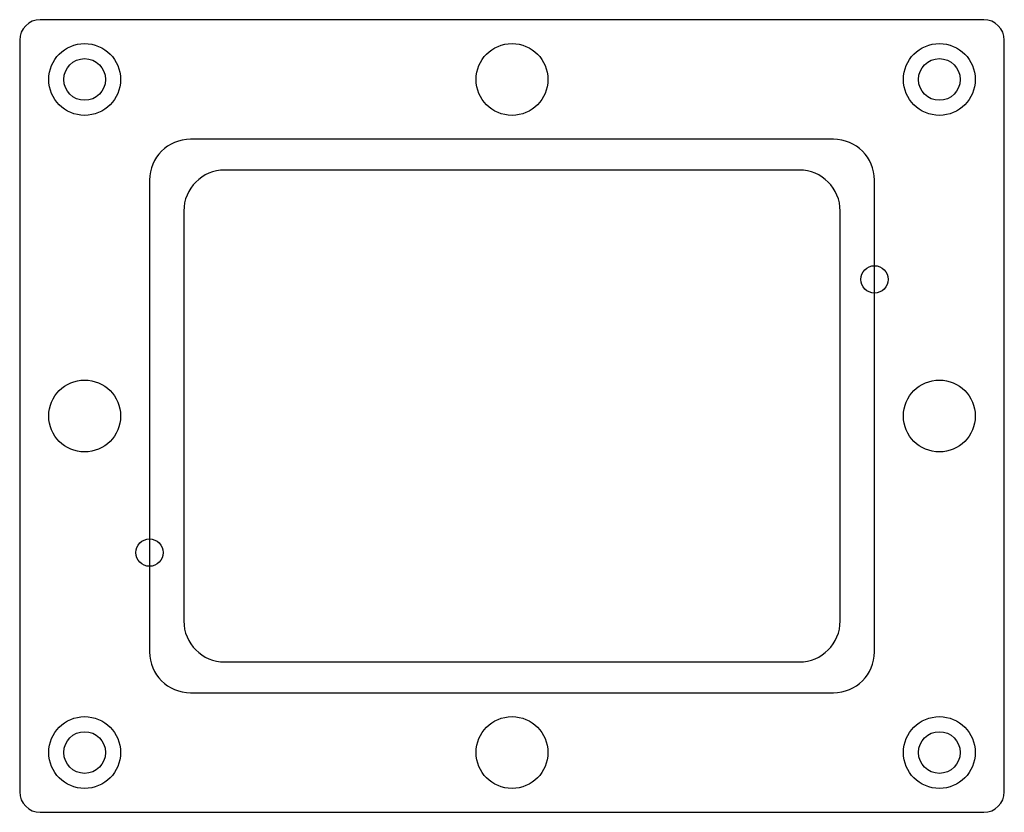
# Model space of a CAD drawing. Header units: millimetres. Extents: x -72 to 72, y -58 to 58.
import ezdxf

# ---------------------------------------------------------------- set-up
doc = ezdxf.new("R2010")
doc.units = ezdxf.units.MM

msp = doc.modelspace()

# ---------------------------------------------------------------- linework, layer by layer
at = {"layer": 'COUNTERBORE'}
for centre in [(-62.5, 49.25), (62.5, 49.25), (-62.5, -49.25), (62.5, -49.25)]:
    msp.add_circle(centre, 5.25, dxfattribs=at)
at = {"layer": 'HOLES'}
for centre, radius in [((0, 49.25), 5.25), ((-62.5, 49.25), 3.05), ((62.5, 49.25), 3.05), ((53.01, 20), 2), ((-62.5, 0), 5.25), ((62.5, 0), 5.25), ((-53.01, -20), 2), ((0, -49.25), 5.25), ((-62.5, -49.25), 3.05), ((62.5, -49.25), 3.05)]:
    msp.add_circle(centre, radius, dxfattribs=at)
at = {"layer": 'OUTLINE'}
for p, q in [((69, 58), (-69, 58)), ((-72, 55), (-72, -55)), ((72, -55), (72, 55)), ((42, 36), (-42, 36)), ((-48, 30), (-48, -30)), ((48, -30), (48, 30)), ((-42, -36), (42, -36)), ((-69, -58), (69, -58))]:
    msp.add_line(p, q, dxfattribs=at)
for centre, radius, start, end in [((-69, 55), 3, 90, 180), ((69, 55), 3, 0, 90), ((-42, 30), 6, 90, 180), ((42, 30), 6, 0, 90), ((-42, -30), 6, 180, 270), ((42, -30), 6, 270, 360), ((-69, -55), 3, 180, 270), ((69, -55), 3, 270, 360)]:
    msp.add_arc(centre, radius, start, end, dxfattribs=at)
at = {"layer": 'POCKET'}
for p, q in [((47.01, 40.51), (-47.01, 40.51)), ((-53.01, 34.51), (-53.01, -34.51)), ((53.01, -34.51), (53.01, 34.51)), ((-47.01, -40.51), (47.01, -40.51))]:
    msp.add_line(p, q, dxfattribs=at)
for centre, start, end in [((-47.01, 34.51), 90, 180), ((47.01, 34.51), 0, 90), ((-47.01, -34.51), 180, 270), ((47.01, -34.51), 270, 360)]:
    msp.add_arc(centre, 6, start, end, dxfattribs=at)

doc.saveas('drawing.dxf')
